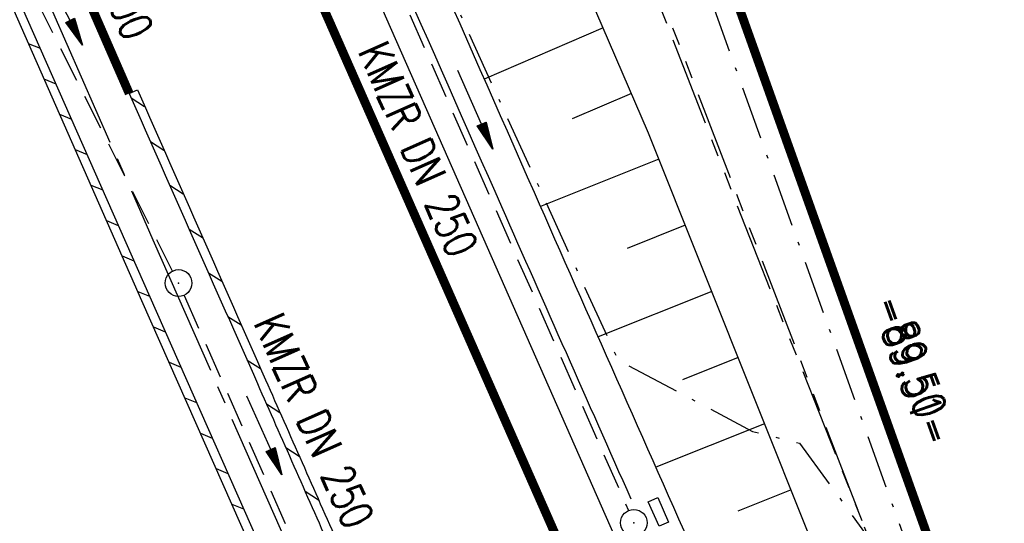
# Model space of a CAD drawing. Extents: x 447258 to 447844, y 441190 to 442763.
# Tile 22 of 123: x 447628 to 447683, y 441449 to 441477. Entities that reach past the tile are written whole.
import ezdxf
from ezdxf.enums import TextEntityAlignment as Align

# ---------------------------------------------------------------- set-up
doc = ezdxf.new("R2010")
doc.units = 0
doc.header["$LTSCALE"] = 2
doc.header["$MEASUREMENT"] = 0
for name, pattern in [('ACHSE', [5.5, 4, -0.5, 0.5, -0.5]), ('AUSGEZOGEN', [0]), ('BAB-FM2', [2.6, 1.5, -0.5, 0.1, -0.5]), ('GESTRICH-X2', [1.5, 1, -0.5]), ('PHANTOMX2', [5, 2.5, -0.5, 0.5, -0.5, 0.5, -0.5])]:
    doc.linetypes.add(name, pattern=pattern)
doc.layers.get('0').update_dxf_attribs({"linetype": 'AUSGEZOGEN'})
for name, color, linetype in [('207-ABSTAND', 8, 'AUSGEZOGEN'), ('207-GRENZL-BAB', 7, 'AUSGEZOGEN'), ('208-ABSTAND', 8, 'AUSGEZOGEN'), ('208-GRENZL-BAB', 7, 'AUSGEZOGEN'), ('ACHSETOP', 250, 'ACHSE'), ('BAB_FM', 5, 'BAB-FM2'), ('BOESCHG', 250, 'AUSGEZOGEN'), ('FBRTOP', 250, 'AUSGEZOGEN'), ('KANAL', 7, 'GESTRICH-X2'), ('Lichtwellenleiter COLT', 46, 'PHANTOMX2'), ('Lichtwellenleiter GLH', 46, 'PHANTOMX2'), ('MULDE', 250, 'AUSGEZOGEN'), ('PFEIL', 7, 'CONTINUOUS'), ('SCHLITZRINNE', 200, 'AUSGEZOGEN'), ('SCHSYMBOL', 200, 'AUSGEZOGEN'), ('TEXTO', 4, 'CONTINUOUS')]:
    doc.layers.add(name, color=color, linetype=linetype)
doc.styles.add('ROMANS', font='romans.shx', dxfattribs={"width": 0.8})

# ---------------------------------------------------------------- blocks, each defined once
blk = doc.blocks.new('GST')
at = {"color": 0}
blk.add_circle((0, 0), 0.75, dxfattribs=at)
blk.add_point((0, 0), dxfattribs=at)
blk = doc.blocks.new('13')
blk.add_lwpolyline([(0.755, 1.218), (-0.748, 1.218), (-0.748, 1.801), (0.755, 1.801)], close=True)
at = {"rotation": 180}
blk.add_blockref('GST', (0, 0), dxfattribs=at)
blk = doc.blocks.new('10')
blk.add_blockref('GST', (0, 0))
blk = doc.blocks.new('PFEIL2')
at = {"color": 0}
for p, q in [((0.88, 0.002), (-2.401, -0.012)), ((0.881, -0.271), (0.879, 0.276)), ((0.879, 0.276), (2.429, 0.009)), ((0.911, 0.27), (0.879, 0.265)), ((0.965, 0.261), (0.879, 0.246)), ((1.019, 0.252), (0.879, 0.228)), ((1.073, 0.242), (0.879, 0.209)), ((1.127, 0.233), (0.879, 0.191)), ((1.181, 0.224), (0.879, 0.172)), ((1.235, 0.214), (0.879, 0.154)), ((1.289, 0.205), (0.879, 0.135)), ((1.343, 0.196), (0.879, 0.117)), ((1.397, 0.187), (0.879, 0.098)), ((1.451, 0.177), (0.879, 0.08)), ((1.505, 0.168), (0.879, 0.061)), ((1.559, 0.159), (0.88, 0.043)), ((1.613, 0.149), (0.88, 0.024)), ((1.668, 0.14), (0.88, 0.006)), ((1.722, 0.131), (0.88, -0.013)), ((1.776, 0.121), (0.88, -0.031)), ((1.83, 0.112), (0.88, -0.05)), ((1.884, 0.103), (0.88, -0.068)), ((1.938, 0.094), (0.88, -0.087)), ((1.992, 0.084), (0.88, -0.105)), ((2.046, 0.075), (0.88, -0.124)), ((2.1, 0.066), (0.88, -0.142)), ((2.154, 0.056), (0.88, -0.161)), ((2.208, 0.047), (0.88, -0.179)), ((2.262, 0.038), (0.881, -0.198)), ((2.316, 0.029), (0.881, -0.216)), ((2.37, 0.019), (0.881, -0.235)), ((2.424, 0.01), (0.881, -0.253)), ((2.429, 0.009), (0.881, -0.271))]:
    blk.add_line(p, q, dxfattribs=at)

msp = doc.modelspace()

# ---------------------------------------------------------------- linework, layer by layer
at = {"layer": '207-GRENZL-BAB', "const_width": 0.5, "flags": 128}
msp.add_lwpolyline([(447689.739, 441418.158), (447661.132, 441498.393)], dxfattribs=at)
at = {"layer": '208-GRENZL-BAB', "const_width": 0.5, "flags": 128}
msp.add_lwpolyline([(447690.688, 441415.497), (447666.364, 441483.719)], dxfattribs=at)
at = {"layer": 'ACHSETOP'}
msp.add_lwpolyline([(447576.399, 441602.92), (447585.728, 441579.726), (447595.345, 441556.65), (447605.249, 441533.696), (447606.276, 441531.359), (447615.324, 441510.816), (447625.401, 441487.937), (447635.478, 441465.058), (447645.555, 441442.179), (447655.632, 441419.3), (447664.311, 441399.595), (447665.707, 441396.419), (447675.602, 441373.461), (447685.211, 441350.381), (447694.532, 441327.184), (447703.565, 441303.873), (447712.307, 441280.452), (447720.757, 441256.924), (447727.723, 441236.746)], dxfattribs=at)
at = {"layer": 'BAB_FM', "elevation": 15.129, "flags": 128}
msp.add_lwpolyline([(447495.608, 441989.275), (447492.293, 441976.643), (447492.44, 441971.852), (447495.348, 441948.145), (447498.998, 441937.054), (447501.326, 441922.454), (447509.29, 441889.856), (447510.301, 441876.486), (447512.857, 441865.442), (447515.001, 441855.801), (447519.865, 441845.371), (447521.425, 441840.839), (447525.398, 441827.34), (447530.83, 441809.898), (447533.224, 441799.43), (447533.657, 441792.659), (447538.399, 441778.609), (447541.349, 441768.637), (447548.322, 441745.151), (447555.832, 441721.726), (447562.39, 441702.712), (447567.73, 441687.005), (447575.29, 441665.95), (447584.842, 441638.924), (447591.148, 441623.505), (447599.743, 441602.561), (447607.765, 441581.002), (447619.878, 441553.225), (447633.446, 441519.415), (447646.254, 441491.919), (447655.195, 441472.268), (447661.578, 441458.302), (447669.128, 441454.308), (447671.761, 441453.641), (447675.656, 441448.302)], dxfattribs=at)
at = {"layer": 'BAB_FM', "flags": 128}
msp.add_lwpolyline([(447527.591, 441875.432), (447529.946, 441866.744), (447543.884, 441822.163), (447556.228, 441774.659), (447565.402, 441742.923), (447583.079, 441694.211), (447593.435, 441662.878), (447597.566, 441650.401), (447599.35, 441645.73), (447621.927, 441589.941), (447643.299, 441533.871), (447645.975, 441527.728), (447656.928, 441504.837), (447658.961, 441500.268), (447676.938, 441450.292), (447687.78, 441420.109), (447688.919, 441414.063), (447692.03, 441406.076), (447707.144, 441365.278)], dxfattribs=at)
at = {"layer": 'BOESCHG'}
for p, q in [((447660.738, 441476.952), (447654.067, 441474.073)), ((447662.323, 441473.28), (447659.003, 441471.846)), ((447663.868, 441469.591), (447657.218, 441466.934)), ((447665.352, 441465.876), (447662.094, 441464.574)), ((447666.836, 441462.161), (447660.454, 441459.612)), ((447668.32, 441458.447), (447665.197, 441457.199)), ((447669.804, 441454.732), (447663.696, 441452.292)), ((447671.288, 441451.018), (447668.304, 441449.826))]:
    msp.add_line(p, q, dxfattribs=at)
msp.add_lwpolyline([(447687.569, 441410.26), (447663.282, 441471.056), (447656.3, 441487.233), (447654.543, 441499.027)], dxfattribs=at)
msp.add_lwpolyline([(447609.491, 441479.773, -0.000773), (447613.632, 441470.609, -0.002321), (447614.992, 441467.549, -0.000006), (447625.529, 441443.54, -0.00021), (447625.822, 441442.872, -0.000103), (447629.419, 441434.652, -0.000025), (447644.421, 441400.348, -0.000637), (447655.364, 441375.235, -0.000709), (447665.125, 441352.668, -0.00651), (447673.509, 441332.491, -0.004864), (447684.113, 441305.236, -0.001312), (447689.441, 441291.026, -0.001315), (447694.683, 441276.817, -0.001967), (447705.662, 441246.448, -0.005439), (447709.468, 441235.41, -0.000303), (447710.584, 441232.048, -0.000641)], format="xyb", dxfattribs=at)
at = {"layer": 'FBRTOP'}
msp.add_lwpolyline([(447596.796, 441597.663, 0.001559), (447601.461, 441586.168, 0.001554), (447606.816, 441573.203, 0.002025), (447610.996, 441563.287, 0.001093), (447616.906, 441549.506, 0.001666), (447620.835, 441540.483, 0.000011), (447621.788, 441538.315, 0.000206), (447621.839, 441538.198, 0.000001), (447626.135, 441528.445, 0.000001), (447630.882, 441517.668), (447640.959, 441494.789), (447651.036, 441471.91), (447661.113, 441449.031), (447671.19, 441426.152), (447679.869, 441406.447, -0.000188), (447679.975, 441406.205, -0.000015), (447681.295, 441403.204, -0.001781), (447685.209, 441394.21, -0.001137), (447691.256, 441380.093, -0.001972), (447695.572, 441369.84, -0.001557), (447700.946, 441356.817, -0.001551), (447705.677, 441345.148, -0.001548), (447710.345, 441333.425, -0.001549), (447714.941, 441321.673, -0.001552)], format="xyb", dxfattribs=at)
at = {"layer": 'FBRTOP', "const_width": 0.5}
msp.add_lwpolyline([(447589.42, 441608.063), (447598.684, 441585.031), (447608.234, 441562.116), (447618.085, 441539.285), (447619.093, 441536.991), (447628.136, 441516.459), (447638.213, 441493.58), (447648.29, 441470.701), (447658.367, 441447.822), (447668.444, 441424.943), (447677.123, 441405.238), (447678.544, 441402.006), (447688.493, 441378.922), (447698.169, 441355.682), (447707.555, 441332.323), (447716.651, 441308.85), (447725.454, 441285.266), (447733.962, 441261.574), (447741.253, 441240.454)], dxfattribs=at)
msp.add_lwpolyline([(447578.014, 441604.42, 0.003665), (447585.929, 441584.743, 0.002614), (447597.747, 441556.396, 0.003477), (447606.89, 441535.195, 0.000497), (447610.711, 441526.526, -0.000129), (447625.466, 441493.113, -0.000808), (447627.63, 441488.188, -0.000267), (447634.144, 441473.275)], format="xyb", dxfattribs=at)
at = {"layer": 'KANAL'}
for p, q in [((447642.625, 441494.156), (447662.156, 441449.875)), ((447624.906, 441486.531), (447636.563, 441463.313)), ((447637.219, 441461.938), (447652.031, 441428.531))]:
    msp.add_line(p, q, dxfattribs=at)
at = {"layer": 'Lichtwellenleiter COLT', "flags": 128}
msp.add_lwpolyline([(447442.96, 442335.557), (447456.7, 442249.29), (447463.6, 442209.09), (447469.32, 442174.78), (447469.36, 442166.151), (447470.01, 442158.25), (447478.55, 442083.31), (447480.14, 442073.68), (447482.71, 442066.62), (447489.76, 442034.75), (447494.21, 442009.95), (447495.29, 441993.16), (447497.59, 441980.16), (447507.01, 441951.68), (447515.71, 441920.25), (447518.26, 441903.22), (447520.43, 441896.13), (447523.64, 441884.43), (447526.37, 441878.79), (447528.11, 441866.61), (447535.41, 441848.78), (447549.9, 441801.26), (447568.27, 441742.34), (447581.42, 441716.38), (447612.07, 441661.31), (447621.06, 441647.3), (447628.35, 441633.93), (447651.39, 441582.52), (447667.47, 441546.03), (447670.34, 441536.67), (447673.43, 441498.26), (447664.89, 441495.23), (447661.03, 441486.35), (447675.09, 441449.74), (447687.91, 441416.57), (447692.3, 441403.5), (447701.96, 441375.5), (447703.056, 441372.658), (447718.41, 441332.85), (447728.05, 441307.18), (447736.09, 441285.14), (447740.65, 441276.91), (447753.75, 441244.43), (447753.961, 441243.938)], dxfattribs=at)
at = {"layer": 'Lichtwellenleiter GLH', "flags": 128}
msp.add_lwpolyline([(447443.04, 442335.579), (447446.805, 442314.878), (447447.202, 442307.726), (447447.035, 442305.663), (447448.105, 442303.179), (447455.853, 442257.883), (447455.973, 442254.994), (447459.182, 442233.704), (447462.547, 442212.489), (447466.159, 442189.433), (447469.204, 442166.064), (447470.01, 442158.25), (447477.849, 442087.756), (447478.831, 442082.344), (447479.744, 442076.075), (447482.71, 442066.62), (447482.866, 442066.064), (447485.146, 442052.08), (447487.034, 442045.024), (447495.36, 441997.645), (447495.603, 441995.693), (447495.209, 441993.321), (447496.284, 441982.821), (447499.097, 441971.423), (447507.795, 441945.91), (447510.425, 441935.505), (447513.476, 441923.434), (447517.904, 441903.132), (447521.941, 441888.796), (447544.368, 441820.369), (447557.569, 441774.31), (447581.166, 441717.983), (447600.457, 441683.636), (447618.3, 441651.867), (447628.983, 441630.357), (447653.543, 441577.923), (447660.352, 441562.951), (447664.557, 441553.744), (447668.65, 441544.501), (447669.801, 441541.079), (447661.429, 441483.757), (447662.612, 441481.552), (447669.396, 441464.067), (447675.656, 441448.302), (447681.09, 441434.845), (447685.339, 441422.75), (447689.146, 441411.07), (447689.921, 441408.693), (447693.538, 441400.577), (447697.253, 441388.481), (447698.59, 441384.754), (447711.275, 441353.274), (447728.897, 441302.547), (447734.682, 441288.069), (447738.281, 441281.653), (447743.226, 441270.195), (447752.442, 441247.185), (447753.822, 441243.9)], dxfattribs=at)
at = {"layer": 'MULDE'}
for points in [[(447644.728, 441495.25, 0.000113), (447656.862, 441467.74, 0.001202), (447675.467, 441425.857, -0.000624), (447683.285, 441408.313, -0.006919)], [(447642.998, 441494.216, 0.000112), (447655.032, 441466.932, 0.00047), (447662.291, 441450.528, -0.001338)]]:
    msp.add_lwpolyline(points, format="xyb", dxfattribs=at)
at = {"layer": 'SCHLITZRINNE'}
for p, q in [((447628.482, 441476.087), (447629.147, 441475.811)), ((447629.359, 441474.099), (447630.024, 441473.822)), ((447634.254, 441473.027), (447635.011, 441472.551)), ((447630.235, 441472.11), (447630.901, 441471.834)), ((447635.338, 441470.574), (447636.095, 441470.098)), ((447631.112, 441470.122), (447631.778, 441469.845)), ((447631.989, 441468.133), (447632.655, 441467.857)), ((447636.422, 441468.12), (447637.179, 441467.644)), ((447632.866, 441466.144), (447633.531, 441465.868)), ((447637.507, 441465.666), (447638.264, 441465.19)), ((447633.743, 441464.156), (447634.408, 441463.879)), ((447638.591, 441463.212), (447639.348, 441462.736)), ((447634.62, 441462.167), (447635.285, 441461.891)), ((447639.676, 441460.759), (447640.433, 441460.283)), ((447635.499, 441460.178), (447636.165, 441459.901)), ((447636.379, 441458.188), (447637.045, 441457.911)), ((447640.76, 441458.305), (447641.517, 441457.829)), ((447637.259, 441456.198), (447637.926, 441455.921)), ((447641.845, 441455.851), (447642.602, 441455.375)), ((447638.14, 441454.208), (447638.806, 441453.931)), ((447642.93, 441453.397), (447643.687, 441452.921)), ((447639.02, 441452.218), (447639.686, 441451.941)), ((447644.014, 441450.943), (447644.771, 441450.467)), ((447639.9, 441450.228), (447640.566, 441449.952))]:
    msp.add_line(p, q, dxfattribs=at)
at = {"layer": 'SCHLITZRINNE', "flags": 128}
for points in [[(447627.429, 441479.707), (447635.297, 441461.864), (447650.754, 441426.919), (447667.014, 441390.208)], [(447626.968, 441479.52), (447634.842, 441461.663), (447649.919, 441427.577)], [(447634.144, 441473.275), (447634.601, 441473.477)]]:
    msp.add_lwpolyline(points, dxfattribs=at)
at = {"layer": 'SCHLITZRINNE'}
for points in [[(447634.144, 441473.275, 0.00001), (447641.336, 441457.003, 0.000017), (447645.437, 441447.725), (447653.962, 441428.441, -0.00021), (447659.217, 441416.54, -0.000185), (447665.157, 441403.059, -0.000892), (447665.825, 441401.534, -0.000138), (447670.14, 441391.628, -0.002137), (447678.112, 441373.098, -0.002233), (447685.586, 441355.296, -0.003057), (447692.735, 441337.752, -0.002736), (447700.493, 441318.063, -0.000329), (447703.172, 441311.141, -0.000855), (447704.196, 441308.475, -0.001627), (447706.531, 441302.308, -0.000795), (447711.245, 441289.67, -0.002189), (447714.987, 441279.452, -0.001287), (447721.234, 441262.022, -0.000521), (447729.828, 441237.323, -0.003942)], [(447634.601, 441473.477, 0.00001), (447641.793, 441457.206, 0.000017), (447645.894, 441447.927), (447654.048, 441429.484, -0.00021)]]:
    msp.add_lwpolyline(points, format="xyb", dxfattribs=at)

# ---------------------------------------------------------------- block references
at = {"layer": 'PFEIL'}
for p, rotation in [((447630.429, 441478.158), 296.6992999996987), ((447653.56, 441472.365), 293.7959999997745), ((447641.724, 441454.089), 293.9044999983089)]:
    msp.add_blockref('PFEIL2', p, dxfattribs=dict(at, rotation=rotation))
at = {"layer": 'SCHSYMBOL', "rotation": 293.7708}
for name, p in [('10', (447636.914, 441462.635)), ('13', (447662.461, 441449.179))]:
    msp.add_blockref(name, p, dxfattribs=at)

# ---------------------------------------------------------------- texts
at = {"layer": '207-ABSTAND', "insert": (447678.307, 441457.802), "char_height": 1.8, "attachment_point": 5, "rotation": 289.6292, "style": 'ROMANS'}
msp.add_mtext('-89.50-', dxfattribs=at)
at = {"layer": '208-ABSTAND', "insert": (447678.074, 441457.719), "char_height": 1.8, "attachment_point": 5, "rotation": 289.6182, "style": 'ROMANS'}
msp.add_mtext('-89.51-', dxfattribs=at)
at = {"layer": 'TEXTO', "style": 'ROMANS', "width": 0.75}
for s, rotation, p in [('KTSR DN 100', 293.7269, (447631.422, 441481.757)), ('KMZR DN 250', 293.796, (447649.539, 441469.782)), ('KMZR DN 250', 293.9045, (447643.69, 441454.537))]:
    msp.add_text(s, height=1.8, rotation=rotation, dxfattribs=at).set_placement(p, align=Align.CENTER)

doc.saveas('drawing.dxf')
